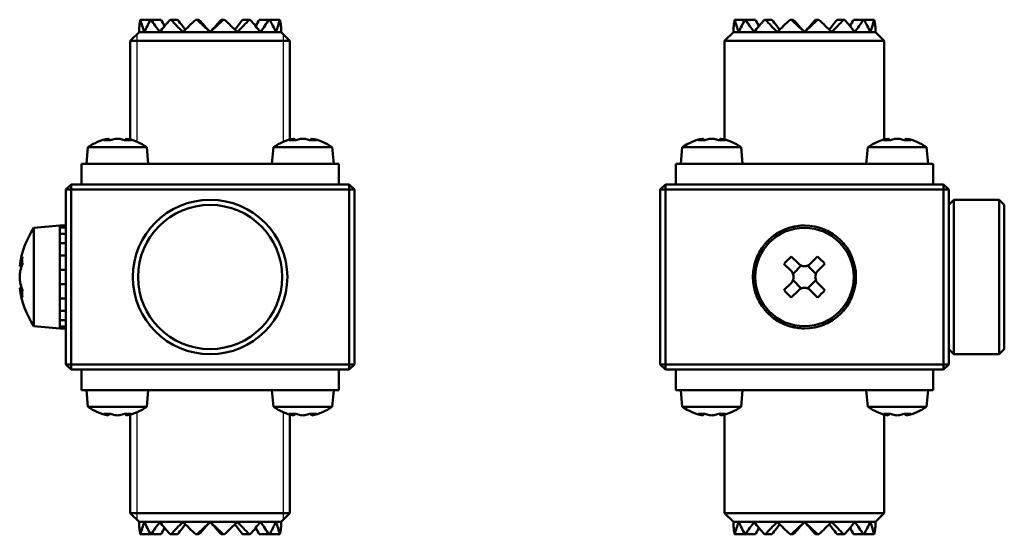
# Model space of a CAD drawing. Header units: millimetres. Extents: x 22 to 183, y 118 to 250.
# Tile 2 of 3: x 87 to 183, y 118 to 168. Entities that reach past the tile are written whole.
import ezdxf

# ---------------------------------------------------------------- set-up
doc = ezdxf.new("R2010")
doc.units = ezdxf.units.MM
doc.layers.add('Viditelné hrany(CSN)', color=7, linetype='Continuous', lineweight=50)
doc.layers.add('Závity(CSN)', color=7, linetype='Continuous', lineweight=25)

msp = doc.modelspace()

# ---------------------------------------------------------------- linework, layer by layer
at = {"layer": 'Viditelné hrany(CSN)'}
for p, q in [((98.884, 167.986), (98.864, 167.986)), ((98.884, 167.986), (99.876, 167.986)), ((99.933, 167.986), (99.876, 167.986)), ((99.933, 167.986), (100.884, 167.986)), ((101.85, 167.986), (101.766, 167.986)), ((101.85, 167.986), (102.482, 167.986)), ((104.345, 167.986), (104.246, 167.986)), ((104.345, 167.986), (104.561, 167.986)), ((106.722, 167.986), (106.938, 167.986)), ((107.037, 167.986), (106.938, 167.986)), ((108.801, 167.986), (109.433, 167.986)), ((109.517, 167.986), (109.433, 167.986)), ((110.399, 167.986), (111.35, 167.986)), ((111.407, 167.986), (111.35, 167.986)), ((111.407, 167.986), (112.399, 167.986)), ((112.419, 167.986), (112.399, 167.986)), ((156.581, 167.986), (156.562, 167.986)), ((156.581, 167.986), (157.574, 167.986)), ((157.63, 167.986), (157.574, 167.986)), ((157.63, 167.986), (158.581, 167.986)), ((159.548, 167.986), (159.463, 167.986)), ((159.548, 167.986), (160.179, 167.986)), ((162.042, 167.986), (161.943, 167.986)), ((162.042, 167.986), (162.258, 167.986)), ((164.419, 167.986), (164.635, 167.986)), ((164.735, 167.986), (164.635, 167.986)), ((166.498, 167.986), (167.13, 167.986)), ((167.214, 167.986), (167.13, 167.986)), ((168.096, 167.986), (169.048, 167.986)), ((169.104, 167.986), (169.048, 167.986)), ((169.104, 167.986), (170.096, 167.986)), ((170.116, 167.986), (170.096, 167.986)), ((98.742, 166.786), (97.892, 165.936)), ((99.267, 166.786), (98.742, 166.786)), ((100.763, 166.786), (99.267, 166.786)), ((103.001, 166.786), (100.763, 166.786)), ((105.642, 166.786), (103.001, 166.786)), ((108.282, 166.786), (105.642, 166.786)), ((110.521, 166.786), (108.282, 166.786)), ((112.016, 166.786), (110.521, 166.786)), ((112.542, 166.786), (112.016, 166.786)), ((112.542, 166.786), (113.392, 165.936)), ((156.439, 166.786), (155.589, 165.936)), ((156.964, 166.786), (156.439, 166.786)), ((158.46, 166.786), (156.964, 166.786)), ((160.698, 166.786), (158.46, 166.786)), ((163.339, 166.786), (160.698, 166.786)), ((165.979, 166.786), (163.339, 166.786)), ((168.218, 166.786), (165.979, 166.786)), ((169.714, 166.786), (168.218, 166.786)), ((170.239, 166.786), (169.714, 166.786)), ((170.239, 166.786), (171.089, 165.936)), ((113.392, 165.936), (97.892, 165.936)), ((97.892, 156.344), (97.892, 165.936)), ((113.392, 156.344), (113.392, 165.936)), ((171.089, 165.936), (155.589, 165.936)), ((155.589, 156.344), (155.589, 165.936)), ((171.089, 156.344), (171.089, 165.936)), ((95.759, 156.421), (95.759, 156.426)), ((95.933, 156.278), (95.759, 156.426)), ((97.35, 156.278), (97.524, 156.426)), ((97.524, 156.426), (97.524, 156.421)), ((113.759, 156.421), (113.759, 156.426)), ((113.933, 156.278), (113.759, 156.426)), ((115.35, 156.278), (115.524, 156.426)), ((115.524, 156.426), (115.524, 156.421)), ((153.456, 156.421), (153.456, 156.426)), ((153.63, 156.278), (153.456, 156.426)), ((155.048, 156.278), (155.221, 156.426)), ((155.221, 156.426), (155.221, 156.421)), ((171.456, 156.421), (171.456, 156.426)), ((171.63, 156.278), (171.456, 156.426)), ((173.048, 156.278), (173.221, 156.426)), ((173.221, 156.426), (173.221, 156.421)), ((93.782, 155.586), (93.642, 153.986)), ((93.782, 155.586), (99.502, 155.586)), ((99.502, 155.586), (99.642, 153.986)), ((111.782, 155.586), (111.642, 153.986)), ((111.782, 155.586), (117.502, 155.586)), ((117.502, 155.586), (117.642, 153.986)), ((151.479, 155.586), (151.339, 153.986)), ((151.479, 155.586), (157.199, 155.586)), ((157.199, 155.586), (157.339, 153.986)), ((169.479, 155.586), (169.339, 153.986)), ((169.479, 155.586), (175.199, 155.586)), ((175.199, 155.586), (175.339, 153.986)), ((93.142, 153.986), (96.142, 153.986)), ((93.142, 153.986), (93.142, 151.986)), ((96.142, 153.986), (115.142, 153.986)), ((115.142, 153.986), (118.142, 153.986)), ((118.142, 151.986), (118.142, 153.986)), ((150.839, 153.986), (153.839, 153.986)), ((150.839, 153.986), (150.839, 151.986)), ((153.839, 153.986), (172.839, 153.986)), ((172.839, 153.986), (175.839, 153.986)), ((175.839, 151.986), (175.839, 153.986)), ((91.642, 151.486), (92.142, 151.986)), ((92.142, 151.986), (92.142, 151.486)), ((119.142, 151.986), (92.142, 151.986)), ((119.142, 151.486), (119.142, 151.986)), ((119.142, 151.986), (119.642, 151.486)), ((149.339, 151.486), (149.839, 151.986)), ((149.839, 151.986), (149.839, 151.486)), ((176.839, 151.986), (149.839, 151.986)), ((176.839, 151.486), (176.839, 151.986)), ((176.839, 151.986), (177.339, 151.486)), ((92.142, 151.486), (91.642, 151.486)), ((91.642, 151.486), (91.642, 134.486)), ((92.142, 134.486), (92.142, 151.486)), ((92.142, 151.486), (119.142, 151.486)), ((119.642, 151.486), (119.142, 151.486)), ((119.142, 151.486), (119.142, 134.486)), ((119.642, 134.486), (119.642, 151.486)), ((149.839, 151.486), (149.339, 151.486)), ((149.339, 151.486), (149.339, 134.486)), ((149.839, 134.486), (149.839, 151.486)), ((149.839, 151.486), (176.839, 151.486)), ((177.339, 151.486), (176.839, 151.486)), ((176.839, 151.486), (176.839, 134.486)), ((177.339, 134.486), (177.339, 151.486)), ((177.339, 149.986), (177.839, 150.486)), ((177.839, 150.486), (177.839, 135.486)), ((182.239, 150.486), (177.839, 150.486)), ((182.239, 135.486), (182.239, 150.486)), ((182.739, 149.986), (182.239, 150.486)), ((182.739, 149.986), (182.739, 135.986)), ((88.542, 147.767), (91.042, 147.986)), ((88.542, 138.205), (88.542, 147.767)), ((91.042, 147.986), (91.642, 147.986)), ((91.042, 137.986), (91.042, 147.986)), ((91.642, 147.783), (91.042, 147.783)), ((91.042, 147.192), (91.042, 147.783)), ((91.042, 147.192), (91.642, 147.192)), ((91.642, 146.26), (91.042, 146.26)), ((91.042, 145.063), (91.042, 146.26)), ((91.042, 145.063), (91.642, 145.063)), ((162.75, 144.282), (162.06, 144.972)), ((164.618, 144.972), (163.928, 144.282)), ((87.156, 144.038), (87.339, 144.038)), ((91.642, 143.697), (91.042, 143.697)), ((91.042, 142.274), (91.042, 143.697)), ((161.352, 144.265), (162.042, 143.575)), ((163.034, 144.096), (162.229, 143.29)), ((164.449, 143.29), (163.643, 144.096)), ((164.635, 143.575), (165.325, 144.265)), ((162.229, 142.681), (163.034, 141.876)), ((163.643, 141.876), (164.449, 142.681)), ((87.156, 141.934), (87.339, 141.934)), ((91.042, 142.274), (91.642, 142.274)), ((162.042, 142.397), (161.352, 141.706)), ((162.06, 140.999), (162.75, 141.689)), ((163.928, 141.689), (164.618, 140.999)), ((165.325, 141.706), (164.635, 142.397)), ((91.642, 140.909), (91.042, 140.909)), ((91.042, 139.712), (91.042, 140.909)), ((91.042, 139.712), (91.642, 139.712)), ((91.642, 138.78), (91.042, 138.78)), ((91.042, 138.188), (91.042, 138.78)), ((88.542, 138.205), (91.042, 137.986)), ((91.042, 138.188), (91.642, 138.188)), ((91.642, 137.986), (91.042, 137.986)), ((177.339, 135.986), (177.839, 135.486)), ((182.739, 135.986), (182.239, 135.486)), ((182.239, 135.486), (177.839, 135.486)), ((91.642, 134.486), (92.142, 134.486)), ((92.142, 133.986), (91.642, 134.486)), ((92.142, 134.486), (92.142, 133.986)), ((119.142, 134.486), (92.142, 134.486)), ((92.142, 133.986), (119.142, 133.986)), ((93.142, 133.986), (93.142, 131.986)), ((118.142, 131.986), (118.142, 133.986)), ((119.642, 134.486), (119.142, 133.986)), ((119.142, 134.486), (119.642, 134.486)), ((119.142, 133.986), (119.142, 134.486)), ((149.339, 134.486), (149.839, 134.486)), ((149.839, 133.986), (149.339, 134.486)), ((149.839, 134.486), (149.839, 133.986)), ((176.839, 134.486), (149.839, 134.486)), ((149.839, 133.986), (176.839, 133.986)), ((150.839, 133.986), (150.839, 131.986)), ((175.839, 131.986), (175.839, 133.986)), ((177.339, 134.486), (176.839, 133.986)), ((176.839, 134.486), (177.339, 134.486)), ((176.839, 133.986), (176.839, 134.486)), ((96.142, 131.986), (93.142, 131.986)), ((93.782, 130.386), (93.642, 131.986)), ((115.142, 131.986), (96.142, 131.986)), ((99.502, 130.386), (99.642, 131.986)), ((111.782, 130.386), (111.642, 131.986)), ((118.142, 131.986), (115.142, 131.986)), ((117.502, 130.386), (117.642, 131.986)), ((153.839, 131.986), (150.839, 131.986)), ((151.479, 130.386), (151.339, 131.986)), ((172.839, 131.986), (153.839, 131.986)), ((157.199, 130.386), (157.339, 131.986)), ((169.479, 130.386), (169.339, 131.986)), ((175.839, 131.986), (172.839, 131.986)), ((175.199, 130.386), (175.339, 131.986)), ((99.502, 130.386), (93.782, 130.386)), ((117.502, 130.386), (111.782, 130.386)), ((157.199, 130.386), (151.479, 130.386)), ((175.199, 130.386), (169.479, 130.386)), ((95.933, 129.694), (95.759, 129.546)), ((95.759, 129.546), (95.759, 129.551)), ((97.35, 129.694), (97.524, 129.546)), ((97.524, 129.551), (97.524, 129.546)), ((97.892, 129.628), (97.892, 120.036)), ((113.392, 129.628), (113.392, 120.036)), ((113.933, 129.694), (113.759, 129.546)), ((113.759, 129.546), (113.759, 129.551)), ((115.35, 129.694), (115.524, 129.546)), ((115.524, 129.551), (115.524, 129.546)), ((153.63, 129.694), (153.456, 129.546)), ((153.456, 129.546), (153.456, 129.551)), ((155.048, 129.694), (155.221, 129.546)), ((155.221, 129.551), (155.221, 129.546)), ((155.589, 129.628), (155.589, 120.036)), ((171.089, 129.628), (171.089, 120.036)), ((171.63, 129.694), (171.456, 129.546)), ((171.456, 129.546), (171.456, 129.551)), ((173.048, 129.694), (173.221, 129.546)), ((173.221, 129.551), (173.221, 129.546)), ((97.892, 120.036), (113.392, 120.036)), ((98.742, 119.186), (97.892, 120.036)), ((112.542, 119.186), (113.392, 120.036)), ((155.589, 120.036), (171.089, 120.036)), ((156.439, 119.186), (155.589, 120.036)), ((170.239, 119.186), (171.089, 120.036)), ((98.742, 119.186), (99.267, 119.186)), ((99.267, 119.186), (100.763, 119.186)), ((100.763, 119.186), (103.001, 119.186)), ((103.001, 119.186), (105.642, 119.186)), ((105.642, 119.186), (108.282, 119.186)), ((108.282, 119.186), (110.521, 119.186)), ((110.521, 119.186), (112.016, 119.186)), ((112.016, 119.186), (112.542, 119.186)), ((156.439, 119.186), (156.964, 119.186)), ((156.964, 119.186), (158.46, 119.186)), ((158.46, 119.186), (160.698, 119.186)), ((160.698, 119.186), (163.339, 119.186)), ((163.339, 119.186), (165.979, 119.186)), ((165.979, 119.186), (168.218, 119.186)), ((168.218, 119.186), (169.714, 119.186)), ((169.714, 119.186), (170.239, 119.186)), ((98.864, 117.986), (98.884, 117.986)), ((99.876, 117.986), (98.884, 117.986)), ((99.876, 117.986), (99.933, 117.986)), ((100.884, 117.986), (99.933, 117.986)), ((101.766, 117.986), (101.85, 117.986)), ((102.482, 117.986), (101.85, 117.986)), ((104.246, 117.986), (104.345, 117.986)), ((104.561, 117.986), (104.345, 117.986)), ((106.938, 117.986), (106.722, 117.986)), ((106.938, 117.986), (107.037, 117.986)), ((109.433, 117.986), (108.801, 117.986)), ((109.433, 117.986), (109.517, 117.986)), ((111.35, 117.986), (110.399, 117.986)), ((111.35, 117.986), (111.407, 117.986)), ((112.399, 117.986), (111.407, 117.986)), ((112.399, 117.986), (112.419, 117.986)), ((156.562, 117.986), (156.581, 117.986)), ((157.574, 117.986), (156.581, 117.986)), ((157.574, 117.986), (157.63, 117.986)), ((158.581, 117.986), (157.63, 117.986)), ((159.463, 117.986), (159.548, 117.986)), ((160.179, 117.986), (159.548, 117.986)), ((161.943, 117.986), (162.042, 117.986)), ((162.258, 117.986), (162.042, 117.986)), ((164.635, 117.986), (164.419, 117.986)), ((164.635, 117.986), (164.735, 117.986)), ((167.13, 117.986), (166.498, 117.986)), ((167.13, 117.986), (167.214, 117.986)), ((169.048, 117.986), (168.096, 117.986)), ((169.048, 117.986), (169.104, 117.986)), ((170.096, 117.986), (169.104, 117.986)), ((170.096, 117.986), (170.116, 117.986))]:
    msp.add_line(p, q, dxfattribs=at)
for centre, radius in [((105.642, 142.986), 7.5), ((105.642, 142.986), 7), ((163.339, 142.986), 5), ((163.339, 142.986), 4.781)]:
    msp.add_circle(centre, radius, dxfattribs=at)
for centre, radius, start, end in [((96.642, 151.6), 4.905, 100.36258, 125.6635), ((96.642, 151.6), 4.825, 87.31841, 92.68159), ((96.642, 151.6), 4.905, 54.3365, 79.63742), ((114.642, 151.6), 4.905, 100.36258, 125.6635), ((114.642, 151.6), 4.825, 87.31841, 92.68159), ((114.642, 151.6), 4.905, 54.3365, 79.63742), ((154.339, 151.6), 4.905, 100.36258, 125.6635), ((154.339, 151.6), 4.825, 87.31841, 92.68159), ((154.339, 151.6), 4.905, 54.3365, 79.63742), ((172.339, 151.6), 4.905, 100.36258, 125.6635), ((172.339, 151.6), 4.825, 87.31841, 92.68159), ((172.339, 151.6), 4.905, 54.3365, 79.63742), ((95.7, 142.986), 8.608, 146.25845, 172.97829), ((163.339, 142.986), 5, 90, 106.36364), ((163.339, 142.986), 5, 57.27273, 73.63636), ((163.339, 142.986), 5, 122.72727, 139.09091), ((163.339, 142.986), 5, 24.54545, 40.90909), ((163.339, 142.986), 5, 155.45455, 171.81818), ((163.339, 142.986), 5, 351.81818, 8.18182), ((95.7, 142.986), 8.608, 187.02171, 213.74155), ((163.339, 142.986), 5, 188.18182, 204.54545), ((163.339, 142.986), 5, 319.09091, 335.45455), ((163.339, 142.986), 5, 220.90909, 237.27273), ((163.339, 142.986), 5, 286.36364, 302.72727), ((163.339, 142.986), 5, 253.63636, 270), ((96.642, 134.371), 4.905, 234.3365, 259.63742), ((96.642, 134.371), 4.905, 280.36258, 305.6635), ((114.642, 134.371), 4.905, 234.3365, 259.63742), ((114.642, 134.371), 4.905, 280.36258, 305.6635), ((154.339, 134.371), 4.905, 234.3365, 259.63742), ((154.339, 134.371), 4.905, 280.36258, 305.6635), ((172.339, 134.371), 4.905, 234.3365, 259.63742), ((172.339, 134.371), 4.905, 280.36258, 305.6635), ((96.642, 134.371), 4.825, 267.31841, 272.68159), ((114.642, 134.371), 4.825, 267.31841, 272.68159), ((154.339, 134.371), 4.825, 267.31841, 272.68159), ((172.339, 134.371), 4.825, 267.31841, 272.68159)]:
    msp.add_arc(centre, radius, start, end, dxfattribs=at)
for centre, major_axis, ratio, start_param, end_param in [((96.313, 151.6), (0, 4.883), 0.707107, 0.161152, 0.29423), ((97.321, 152.154), (-3.021, 3.703), 0.612486, 5.722442, 5.917077), ((96.97, 151.6), (0, 4.883), 0.707107, 0.161152, 0.29423), ((96.313, 151.6), (0, 4.883), 0.707107, 5.988955, 6.122034), ((95.962, 152.154), (3.021, 3.703), 0.612486, 0.366108, 0.560743), ((96.97, 151.6), (0, 4.883), 0.707107, 5.988955, 6.122034), ((114.313, 151.6), (0, 4.883), 0.707107, 0.161152, 0.29423), ((115.321, 152.154), (-3.021, 3.703), 0.612486, 5.722442, 5.917077), ((114.97, 151.6), (0, 4.883), 0.707107, 0.161152, 0.29423), ((114.313, 151.6), (0, 4.883), 0.707107, 5.988955, 6.122034), ((113.962, 152.154), (3.021, 3.703), 0.612486, 0.366108, 0.560743), ((114.97, 151.6), (0, 4.883), 0.707107, 5.988955, 6.122034), ((154.011, 151.6), (0, 4.883), 0.707107, 0.161152, 0.29423), ((155.018, 152.154), (-3.021, 3.703), 0.612486, 5.722442, 5.917077), ((154.667, 151.6), (0, 4.883), 0.707107, 0.161152, 0.29423), ((154.011, 151.6), (0, 4.883), 0.707107, 5.988955, 6.122034), ((153.66, 152.154), (3.021, 3.703), 0.612486, 0.366108, 0.560743), ((154.667, 151.6), (0, 4.883), 0.707107, 5.988955, 6.122034), ((172.011, 151.6), (0, 4.883), 0.707107, 0.161152, 0.29423), ((173.018, 152.154), (-3.021, 3.703), 0.612486, 5.722442, 5.917077), ((172.667, 151.6), (0, 4.883), 0.707107, 0.161152, 0.29423), ((172.011, 151.6), (0, 4.883), 0.707107, 5.988955, 6.122034), ((171.66, 152.154), (3.021, 3.703), 0.612486, 0.366108, 0.560743), ((172.667, 151.6), (0, 4.883), 0.707107, 5.988955, 6.122034), ((95.7, 143.339), (-8.593, 0), 0.707107, 6.011118, 6.127399), ((94.632, 141.677), (6.461, -5.272), 0.612486, 3.545021, 3.665015), ((164.647, 141.677), (5.896, 5.896), 0.499722, 1.510799, 1.630794), ((162.03, 141.677), (5.896, -5.896), 0.499722, 1.510799, 1.630794), ((95.7, 142.632), (-8.593, 0), 0.707107, 6.011118, 6.127399), ((95.7, 143.339), (-8.593, 0), 0.707107, 0.155786, 0.272067), ((95.7, 142.632), (-8.593, 0), 0.707107, 0.155786, 0.272067), ((94.632, 144.294), (-6.461, -5.272), 0.612486, 5.759762, 5.879757), ((164.647, 144.294), (-5.896, 5.896), 0.499722, 1.510799, 1.630794), ((162.03, 144.294), (-5.896, -5.896), 0.499722, 1.510799, 1.630794), ((96.313, 134.371), (0, -4.883), 0.707107, 5.988955, 6.122034), ((97.321, 133.817), (-3.021, -3.703), 0.612486, 0.366108, 0.560743), ((96.97, 134.371), (0, -4.883), 0.707107, 5.988955, 6.122034), ((96.313, 134.371), (0, -4.883), 0.707107, 0.161152, 0.29423), ((95.962, 133.817), (3.021, -3.703), 0.612486, 5.722442, 5.917077), ((96.97, 134.371), (0, -4.883), 0.707107, 0.161152, 0.29423), ((114.313, 134.371), (0, -4.883), 0.707107, 5.988955, 6.122034), ((115.321, 133.817), (-3.021, -3.703), 0.612486, 0.366108, 0.560743), ((114.97, 134.371), (0, -4.883), 0.707107, 5.988955, 6.122034), ((114.313, 134.371), (0, -4.883), 0.707107, 0.161152, 0.29423), ((113.962, 133.817), (3.021, -3.703), 0.612486, 5.722442, 5.917077), ((114.97, 134.371), (0, -4.883), 0.707107, 0.161152, 0.29423), ((154.011, 134.371), (0, -4.883), 0.707107, 5.988955, 6.122034), ((155.018, 133.817), (-3.021, -3.703), 0.612486, 0.366108, 0.560743), ((154.667, 134.371), (0, -4.883), 0.707107, 5.988955, 6.122034), ((154.011, 134.371), (0, -4.883), 0.707107, 0.161152, 0.29423), ((153.66, 133.817), (3.021, -3.703), 0.612486, 5.722442, 5.917077), ((154.667, 134.371), (0, -4.883), 0.707107, 0.161152, 0.29423), ((172.011, 134.371), (0, -4.883), 0.707107, 5.988955, 6.122034), ((173.018, 133.817), (-3.021, -3.703), 0.612486, 0.366108, 0.560743), ((172.667, 134.371), (0, -4.883), 0.707107, 5.988955, 6.122034), ((172.011, 134.371), (0, -4.883), 0.707107, 0.161152, 0.29423), ((171.66, 133.817), (3.021, -3.703), 0.612486, 5.722442, 5.917077), ((172.667, 134.371), (0, -4.883), 0.707107, 0.161152, 0.29423)]:
    msp.add_ellipse(centre, major_axis=major_axis, ratio=ratio, start_param=start_param, end_param=end_param, dxfattribs=at)
for points, knots in [([(98.864, 167.986), (98.824, 167.784), (98.794, 167.585), (98.752, 167.185), (98.742, 166.986), (98.742, 166.786)], [0, 0, 0, 0, 0.0881755, 0.0881755, 0.1773866, 0.1773866, 0.1773866, 0.1773866]), ([(99.267, 166.786), (99.183, 166.986), (99.108, 167.185), (98.981, 167.585), (98.928, 167.784), (98.884, 167.986)], [0, 0, 0, 0, 0.0891232, 0.0891232, 0.1773882, 0.1773882, 0.1773882, 0.1773882]), ([(99.876, 167.986), (99.759, 167.784), (99.649, 167.585), (99.445, 167.185), (99.351, 166.986), (99.267, 166.786)], [0, 0, 0, 0, 0.0881755, 0.0881755, 0.1773866, 0.1773866, 0.1773866, 0.1773866]), ([(100.763, 166.786), (100.607, 166.986), (100.46, 167.185), (100.182, 167.585), (100.053, 167.784), (99.933, 167.986)], [0, 0, 0, 0, 0.0891232, 0.0891232, 0.1773882, 0.1773882, 0.1773882, 0.1773882]), ([(101.766, 167.986), (101.589, 167.784), (101.417, 167.585), (101.081, 167.185), (100.918, 166.986), (100.763, 166.786)], [0, 0, 0, 0, 0.0881755, 0.0881755, 0.1773866, 0.1773866, 0.1773866, 0.1773866]), ([(100.884, 167.986), (100.984, 167.784), (101.092, 167.585), (101.213, 167.376), (101.218, 167.366), (101.224, 167.356)], [0, 0, 0, 0, 0.08065498, 0.08065498, 0.08473239, 0.08473239, 0.08473239, 0.08473239]), ([(103.001, 166.786), (102.798, 166.986), (102.599, 167.185), (102.215, 167.585), (102.029, 167.784), (101.85, 167.986)], [0, 0, 0, 0, 0.0891232, 0.0891232, 0.1773882, 0.1773882, 0.1773882, 0.1773882]), ([(102.482, 167.986), (102.631, 167.784), (102.785, 167.585), (103.043, 167.264), (103.142, 167.143), (103.243, 167.022)], [0, 0, 0, 0, 0.080655, 0.080655, 0.1300127, 0.1300127, 0.1300127, 0.1300127]), ([(104.246, 167.986), (104.036, 167.784), (103.828, 167.585), (103.411, 167.185), (103.204, 166.986), (103.001, 166.786)], [0, 0, 0, 0, 0.0881755, 0.0881755, 0.1773866, 0.1773866, 0.1773866, 0.1773866]), ([(105.642, 166.786), (105.422, 166.986), (105.203, 167.185), (104.769, 167.585), (104.555, 167.784), (104.345, 167.986)], [0, 0, 0, 0, 0.0891232, 0.0891232, 0.1773882, 0.1773882, 0.1773882, 0.1773882]), ([(104.561, 167.986), (104.736, 167.784), (104.914, 167.585), (105.275, 167.185), (105.458, 166.986), (105.642, 166.786)], [0, 0, 0, 0, 0.080655, 0.080655, 0.1620777, 0.1620777, 0.1620777, 0.1620777]), ([(106.938, 167.986), (106.728, 167.784), (106.515, 167.585), (106.081, 167.185), (105.862, 166.986), (105.642, 166.786)], [0, 0, 0, 0, 0.0881755, 0.0881755, 0.1773866, 0.1773866, 0.1773866, 0.1773866]), ([(105.642, 166.786), (105.825, 166.986), (106.008, 167.185), (106.369, 167.585), (106.547, 167.784), (106.722, 167.986)], [0, 0, 0, 0, 0.0813644, 0.0813644, 0.1620737, 0.1620737, 0.1620737, 0.1620737]), ([(108.282, 166.786), (108.079, 166.986), (107.872, 167.185), (107.456, 167.585), (107.247, 167.784), (107.037, 167.986)], [0, 0, 0, 0, 0.0891232, 0.0891232, 0.1773882, 0.1773882, 0.1773882, 0.1773882]), ([(108.04, 167.022), (108.141, 167.143), (108.24, 167.264), (108.498, 167.585), (108.652, 167.784), (108.801, 167.986)], [0.0320642, 0.0320642, 0.0320642, 0.0320642, 0.0813644, 0.0813644, 0.1620737, 0.1620737, 0.1620737, 0.1620737]), ([(109.433, 167.986), (109.254, 167.784), (109.069, 167.585), (108.684, 167.185), (108.485, 166.986), (108.282, 166.786)], [0, 0, 0, 0, 0.0881755, 0.0881755, 0.1773866, 0.1773866, 0.1773866, 0.1773866]), ([(110.521, 166.786), (110.365, 166.986), (110.203, 167.185), (109.867, 167.585), (109.694, 167.784), (109.517, 167.986)], [0, 0, 0, 0, 0.0891232, 0.0891232, 0.1773882, 0.1773882, 0.1773882, 0.1773882]), ([(110.059, 167.356), (110.065, 167.366), (110.07, 167.376), (110.191, 167.585), (110.299, 167.784), (110.399, 167.986)], [0.07734328, 0.07734328, 0.07734328, 0.07734328, 0.08136443, 0.08136443, 0.16207374, 0.16207374, 0.16207374, 0.16207374]), ([(111.35, 167.986), (111.23, 167.784), (111.101, 167.585), (110.824, 167.185), (110.676, 166.986), (110.521, 166.786)], [0, 0, 0, 0, 0.0881755, 0.0881755, 0.1773866, 0.1773866, 0.1773866, 0.1773866]), ([(112.016, 166.786), (111.932, 166.986), (111.839, 167.185), (111.634, 167.585), (111.524, 167.784), (111.407, 167.986)], [0, 0, 0, 0, 0.0891232, 0.0891232, 0.1773882, 0.1773882, 0.1773882, 0.1773882]), ([(112.399, 167.986), (112.356, 167.784), (112.302, 167.585), (112.175, 167.185), (112.101, 166.986), (112.016, 166.786)], [0, 0, 0, 0, 0.0881755, 0.0881755, 0.1773866, 0.1773866, 0.1773866, 0.1773866]), ([(112.542, 166.786), (112.542, 166.986), (112.531, 167.185), (112.49, 167.585), (112.459, 167.784), (112.419, 167.986)], [0, 0, 0, 0, 0.0891232, 0.0891232, 0.1773882, 0.1773882, 0.1773882, 0.1773882]), ([(156.562, 167.986), (156.522, 167.784), (156.491, 167.585), (156.449, 167.185), (156.439, 166.986), (156.439, 166.786)], [0, 0, 0, 0, 0.0881755, 0.0881755, 0.1773866, 0.1773866, 0.1773866, 0.1773866]), ([(156.964, 166.786), (156.88, 166.986), (156.806, 167.185), (156.678, 167.585), (156.625, 167.784), (156.581, 167.986)], [0, 0, 0, 0, 0.0891232, 0.0891232, 0.1773882, 0.1773882, 0.1773882, 0.1773882]), ([(157.574, 167.986), (157.456, 167.784), (157.346, 167.585), (157.142, 167.185), (157.048, 166.986), (156.964, 166.786)], [0, 0, 0, 0, 0.0881755, 0.0881755, 0.1773866, 0.1773866, 0.1773866, 0.1773866]), ([(158.46, 166.786), (158.304, 166.986), (158.157, 167.185), (157.879, 167.585), (157.75, 167.784), (157.63, 167.986)], [0, 0, 0, 0, 0.0891232, 0.0891232, 0.1773882, 0.1773882, 0.1773882, 0.1773882]), ([(159.463, 167.986), (159.286, 167.784), (159.114, 167.585), (158.778, 167.185), (158.615, 166.986), (158.46, 166.786)], [0, 0, 0, 0, 0.0881755, 0.0881755, 0.1773866, 0.1773866, 0.1773866, 0.1773866]), ([(158.581, 167.986), (158.681, 167.784), (158.789, 167.585), (158.91, 167.376), (158.916, 167.366), (158.922, 167.356)], [0, 0, 0, 0, 0.08065498, 0.08065498, 0.08473239, 0.08473239, 0.08473239, 0.08473239]), ([(160.698, 166.786), (160.495, 166.986), (160.297, 167.185), (159.912, 167.585), (159.726, 167.784), (159.548, 167.986)], [0, 0, 0, 0, 0.0891232, 0.0891232, 0.1773882, 0.1773882, 0.1773882, 0.1773882]), ([(160.179, 167.986), (160.328, 167.784), (160.483, 167.585), (160.74, 167.264), (160.839, 167.143), (160.94, 167.022)], [0, 0, 0, 0, 0.080655, 0.080655, 0.1300127, 0.1300127, 0.1300127, 0.1300127]), ([(161.943, 167.986), (161.734, 167.784), (161.525, 167.585), (161.108, 167.185), (160.902, 166.986), (160.698, 166.786)], [0, 0, 0, 0, 0.0881755, 0.0881755, 0.1773866, 0.1773866, 0.1773866, 0.1773866]), ([(163.339, 166.786), (163.119, 166.986), (162.9, 167.185), (162.466, 167.585), (162.253, 167.784), (162.042, 167.986)], [0, 0, 0, 0, 0.0891232, 0.0891232, 0.1773882, 0.1773882, 0.1773882, 0.1773882]), ([(162.258, 167.986), (162.433, 167.784), (162.611, 167.585), (162.973, 167.185), (163.155, 166.986), (163.339, 166.786)], [0, 0, 0, 0, 0.080655, 0.080655, 0.1620777, 0.1620777, 0.1620777, 0.1620777]), ([(164.635, 167.986), (164.425, 167.784), (164.212, 167.585), (163.778, 167.185), (163.559, 166.986), (163.339, 166.786)], [0, 0, 0, 0, 0.0881755, 0.0881755, 0.1773866, 0.1773866, 0.1773866, 0.1773866]), ([(163.339, 166.786), (163.522, 166.986), (163.705, 167.185), (164.066, 167.585), (164.244, 167.784), (164.419, 167.986)], [0, 0, 0, 0, 0.0813644, 0.0813644, 0.1620737, 0.1620737, 0.1620737, 0.1620737]), ([(165.979, 166.786), (165.776, 166.986), (165.57, 167.185), (165.153, 167.585), (164.944, 167.784), (164.735, 167.986)], [0, 0, 0, 0, 0.0891232, 0.0891232, 0.1773882, 0.1773882, 0.1773882, 0.1773882]), ([(165.738, 167.022), (165.838, 167.143), (165.938, 167.264), (166.195, 167.585), (166.349, 167.784), (166.498, 167.986)], [0.0320642, 0.0320642, 0.0320642, 0.0320642, 0.0813644, 0.0813644, 0.1620737, 0.1620737, 0.1620737, 0.1620737]), ([(167.13, 167.986), (166.951, 167.784), (166.766, 167.585), (166.381, 167.185), (166.183, 166.986), (165.979, 166.786)], [0, 0, 0, 0, 0.0881755, 0.0881755, 0.1773866, 0.1773866, 0.1773866, 0.1773866]), ([(168.218, 166.786), (168.062, 166.986), (167.9, 167.185), (167.564, 167.585), (167.391, 167.784), (167.214, 167.986)], [0, 0, 0, 0, 0.0891232, 0.0891232, 0.1773882, 0.1773882, 0.1773882, 0.1773882]), ([(167.756, 167.356), (167.762, 167.366), (167.768, 167.376), (167.889, 167.585), (167.996, 167.784), (168.096, 167.986)], [0.07734328, 0.07734328, 0.07734328, 0.07734328, 0.08136443, 0.08136443, 0.16207374, 0.16207374, 0.16207374, 0.16207374]), ([(169.048, 167.986), (168.928, 167.784), (168.799, 167.585), (168.521, 167.185), (168.373, 166.986), (168.218, 166.786)], [0, 0, 0, 0, 0.0881755, 0.0881755, 0.1773866, 0.1773866, 0.1773866, 0.1773866]), ([(169.714, 166.786), (169.629, 166.986), (169.536, 167.185), (169.332, 167.585), (169.222, 167.784), (169.104, 167.986)], [0, 0, 0, 0, 0.0891232, 0.0891232, 0.1773882, 0.1773882, 0.1773882, 0.1773882]), ([(170.096, 167.986), (170.053, 167.784), (170, 167.585), (169.872, 167.185), (169.798, 166.986), (169.714, 166.786)], [0, 0, 0, 0, 0.0881755, 0.0881755, 0.1773866, 0.1773866, 0.1773866, 0.1773866]), ([(170.239, 166.786), (170.239, 166.986), (170.228, 167.185), (170.187, 167.585), (170.156, 167.784), (170.116, 167.986)], [0, 0, 0, 0, 0.0891232, 0.0891232, 0.1773882, 0.1773882, 0.1773882, 0.1773882]), ([(87.21, 144.282), (87.21, 144.281), (87.21, 144.28), (87.193, 144.207), (87.179, 144.143), (87.161, 144.059), (87.156, 144.038), (87.156, 144.038)], [0.44548505, 0.44548505, 0.44548505, 0.44548505, 0.44588704, 0.44588704, 0.4772362, 0.4772362, 0.50858536, 0.50858536, 0.50858536, 0.50858536]), ([(87.21, 142.397), (87.21, 142.398), (87.21, 142.398), (87.193, 142.473), (87.179, 142.566), (87.161, 142.77), (87.156, 142.881), (87.156, 142.986), (87.156, 143.09), (87.161, 143.202), (87.179, 143.406), (87.193, 143.499), (87.21, 143.573), (87.21, 143.574), (87.21, 143.575)], [0.4454851, 0.4454851, 0.4454851, 0.4454851, 0.445887, 0.445887, 0.4772362, 0.4772362, 0.5085854, 0.5085854, 0.5085854, 0.5399345, 0.5399345, 0.5712837, 0.5712837, 0.5716857, 0.5716857, 0.5716857, 0.5716857]), ([(162.042, 143.575), (162.043, 143.574), (162.044, 143.573), (162.118, 143.499), (162.181, 143.406), (162.266, 143.202), (162.287, 143.09), (162.287, 142.986), (162.287, 142.881), (162.266, 142.77), (162.181, 142.566), (162.118, 142.473), (162.044, 142.398), (162.043, 142.398), (162.042, 142.397)], [0.4454851, 0.4454851, 0.4454851, 0.4454851, 0.445887, 0.445887, 0.4772362, 0.4772362, 0.5085854, 0.5085854, 0.5085854, 0.5399345, 0.5399345, 0.5712837, 0.5712837, 0.5716857, 0.5716857, 0.5716857, 0.5716857]), ([(163.928, 144.282), (163.927, 144.281), (163.926, 144.28), (163.852, 144.207), (163.759, 144.143), (163.555, 144.059), (163.443, 144.038), (163.339, 144.038), (163.234, 144.038), (163.123, 144.059), (162.919, 144.143), (162.826, 144.207), (162.751, 144.28), (162.751, 144.281), (162.75, 144.282)], [0.4454851, 0.4454851, 0.4454851, 0.4454851, 0.445887, 0.445887, 0.4772362, 0.4772362, 0.5085854, 0.5085854, 0.5085854, 0.5399345, 0.5399345, 0.5712837, 0.5712837, 0.5716857, 0.5716857, 0.5716857, 0.5716857]), ([(164.635, 142.397), (164.634, 142.398), (164.633, 142.398), (164.56, 142.473), (164.496, 142.566), (164.412, 142.77), (164.391, 142.881), (164.391, 142.986), (164.391, 143.09), (164.412, 143.202), (164.496, 143.406), (164.56, 143.499), (164.633, 143.573), (164.634, 143.574), (164.635, 143.575)], [0.4454851, 0.4454851, 0.4454851, 0.4454851, 0.445887, 0.445887, 0.4772362, 0.4772362, 0.5085854, 0.5085854, 0.5085854, 0.5399345, 0.5399345, 0.5712837, 0.5712837, 0.5716857, 0.5716857, 0.5716857, 0.5716857]), ([(87.156, 141.934), (87.156, 141.934), (87.161, 141.913), (87.179, 141.828), (87.193, 141.765), (87.21, 141.691), (87.21, 141.69), (87.21, 141.689)], [0.50858536, 0.50858536, 0.50858536, 0.50858536, 0.53993452, 0.53993452, 0.57128369, 0.57128369, 0.57168567, 0.57168567, 0.57168567, 0.57168567]), ([(162.75, 141.689), (162.751, 141.69), (162.751, 141.691), (162.826, 141.765), (162.919, 141.828), (163.123, 141.913), (163.234, 141.934), (163.339, 141.934), (163.443, 141.934), (163.555, 141.913), (163.759, 141.828), (163.852, 141.765), (163.926, 141.691), (163.927, 141.69), (163.928, 141.689)], [0.4454851, 0.4454851, 0.4454851, 0.4454851, 0.445887, 0.445887, 0.4772362, 0.4772362, 0.5085854, 0.5085854, 0.5085854, 0.5399345, 0.5399345, 0.5712837, 0.5712837, 0.5716857, 0.5716857, 0.5716857, 0.5716857]), ([(98.742, 119.186), (98.742, 118.986), (98.752, 118.787), (98.794, 118.387), (98.824, 118.188), (98.864, 117.986)], [0, 0, 0, 0, 0.0891232, 0.0891232, 0.1773882, 0.1773882, 0.1773882, 0.1773882]), ([(98.884, 117.986), (98.927, 118.187), (98.981, 118.387), (99.108, 118.786), (99.183, 118.986), (99.267, 119.186)], [0, 0, 0, 0, 0.0881755, 0.0881755, 0.1773866, 0.1773866, 0.1773866, 0.1773866]), ([(99.267, 119.186), (99.351, 118.986), (99.445, 118.787), (99.649, 118.387), (99.759, 118.188), (99.876, 117.986)], [0, 0, 0, 0, 0.0891232, 0.0891232, 0.1773882, 0.1773882, 0.1773882, 0.1773882]), ([(99.933, 117.986), (100.053, 118.187), (100.182, 118.387), (100.459, 118.786), (100.607, 118.986), (100.763, 119.186)], [0, 0, 0, 0, 0.0881755, 0.0881755, 0.1773866, 0.1773866, 0.1773866, 0.1773866]), ([(100.763, 119.186), (100.918, 118.986), (101.08, 118.787), (101.416, 118.387), (101.589, 118.188), (101.766, 117.986)], [0, 0, 0, 0, 0.0891232, 0.0891232, 0.1773882, 0.1773882, 0.1773882, 0.1773882]), ([(101.224, 118.616), (101.219, 118.606), (101.213, 118.596), (101.092, 118.387), (100.984, 118.187), (100.884, 117.986)], [0.07734328, 0.07734328, 0.07734328, 0.07734328, 0.08136443, 0.08136443, 0.16207374, 0.16207374, 0.16207374, 0.16207374]), ([(101.85, 117.986), (102.029, 118.187), (102.214, 118.387), (102.599, 118.786), (102.798, 118.986), (103.001, 119.186)], [0, 0, 0, 0, 0.0881755, 0.0881755, 0.1773866, 0.1773866, 0.1773866, 0.1773866]), ([(103.243, 118.95), (103.142, 118.829), (103.043, 118.707), (102.786, 118.387), (102.631, 118.187), (102.482, 117.986)], [0.0320642, 0.0320642, 0.0320642, 0.0320642, 0.0813644, 0.0813644, 0.1620737, 0.1620737, 0.1620737, 0.1620737]), ([(103.001, 119.186), (103.204, 118.986), (103.411, 118.787), (103.827, 118.387), (104.036, 118.188), (104.246, 117.986)], [0, 0, 0, 0, 0.0891232, 0.0891232, 0.1773882, 0.1773882, 0.1773882, 0.1773882]), ([(104.345, 117.986), (104.555, 118.187), (104.768, 118.387), (105.202, 118.786), (105.422, 118.986), (105.642, 119.186)], [0, 0, 0, 0, 0.0881755, 0.0881755, 0.1773866, 0.1773866, 0.1773866, 0.1773866]), ([(105.642, 119.186), (105.458, 118.986), (105.276, 118.787), (104.914, 118.387), (104.736, 118.187), (104.561, 117.986)], [0, 0, 0, 0, 0.0813644, 0.0813644, 0.1620737, 0.1620737, 0.1620737, 0.1620737]), ([(105.642, 119.186), (105.861, 118.986), (106.081, 118.787), (106.514, 118.387), (106.728, 118.188), (106.938, 117.986)], [0, 0, 0, 0, 0.0891232, 0.0891232, 0.1773882, 0.1773882, 0.1773882, 0.1773882]), ([(106.722, 117.986), (106.547, 118.187), (106.369, 118.386), (106.008, 118.786), (105.825, 118.986), (105.642, 119.186)], [0, 0, 0, 0, 0.080655, 0.080655, 0.1620777, 0.1620777, 0.1620777, 0.1620777]), ([(107.037, 117.986), (107.247, 118.187), (107.455, 118.387), (107.872, 118.786), (108.079, 118.986), (108.282, 119.186)], [0, 0, 0, 0, 0.0881755, 0.0881755, 0.1773866, 0.1773866, 0.1773866, 0.1773866]), ([(108.801, 117.986), (108.652, 118.187), (108.498, 118.386), (108.24, 118.707), (108.141, 118.828), (108.04, 118.95)], [0, 0, 0, 0, 0.080655, 0.080655, 0.1300127, 0.1300127, 0.1300127, 0.1300127]), ([(108.282, 119.186), (108.485, 118.986), (108.684, 118.787), (109.069, 118.387), (109.254, 118.188), (109.433, 117.986)], [0, 0, 0, 0, 0.0891232, 0.0891232, 0.1773882, 0.1773882, 0.1773882, 0.1773882]), ([(109.517, 117.986), (109.694, 118.187), (109.866, 118.387), (110.202, 118.786), (110.365, 118.986), (110.521, 119.186)], [0, 0, 0, 0, 0.0881755, 0.0881755, 0.1773866, 0.1773866, 0.1773866, 0.1773866]), ([(110.399, 117.986), (110.299, 118.187), (110.191, 118.386), (110.071, 118.595), (110.065, 118.606), (110.059, 118.616)], [0, 0, 0, 0, 0.08065498, 0.08065498, 0.08473239, 0.08473239, 0.08473239, 0.08473239]), ([(110.521, 119.186), (110.676, 118.986), (110.824, 118.787), (111.101, 118.387), (111.23, 118.188), (111.35, 117.986)], [0, 0, 0, 0, 0.0891232, 0.0891232, 0.1773882, 0.1773882, 0.1773882, 0.1773882]), ([(111.407, 117.986), (111.524, 118.187), (111.634, 118.387), (111.838, 118.786), (111.932, 118.986), (112.016, 119.186)], [0, 0, 0, 0, 0.0881755, 0.0881755, 0.1773866, 0.1773866, 0.1773866, 0.1773866]), ([(112.016, 119.186), (112.1, 118.986), (112.175, 118.787), (112.302, 118.387), (112.356, 118.188), (112.399, 117.986)], [0, 0, 0, 0, 0.0891232, 0.0891232, 0.1773882, 0.1773882, 0.1773882, 0.1773882]), ([(112.419, 117.986), (112.459, 118.187), (112.49, 118.387), (112.531, 118.786), (112.542, 118.986), (112.542, 119.186)], [0, 0, 0, 0, 0.0881755, 0.0881755, 0.1773866, 0.1773866, 0.1773866, 0.1773866]), ([(156.439, 119.186), (156.439, 118.986), (156.449, 118.787), (156.491, 118.387), (156.522, 118.188), (156.562, 117.986)], [0, 0, 0, 0, 0.0891232, 0.0891232, 0.1773882, 0.1773882, 0.1773882, 0.1773882]), ([(156.581, 117.986), (156.625, 118.187), (156.678, 118.387), (156.806, 118.786), (156.88, 118.986), (156.964, 119.186)], [0, 0, 0, 0, 0.0881755, 0.0881755, 0.1773866, 0.1773866, 0.1773866, 0.1773866]), ([(156.964, 119.186), (157.048, 118.986), (157.142, 118.787), (157.346, 118.387), (157.456, 118.188), (157.574, 117.986)], [0, 0, 0, 0, 0.0891232, 0.0891232, 0.1773882, 0.1773882, 0.1773882, 0.1773882]), ([(157.63, 117.986), (157.75, 118.187), (157.879, 118.387), (158.156, 118.786), (158.304, 118.986), (158.46, 119.186)], [0, 0, 0, 0, 0.0881755, 0.0881755, 0.1773866, 0.1773866, 0.1773866, 0.1773866]), ([(158.46, 119.186), (158.615, 118.986), (158.778, 118.787), (159.114, 118.387), (159.286, 118.188), (159.463, 117.986)], [0, 0, 0, 0, 0.0891232, 0.0891232, 0.1773882, 0.1773882, 0.1773882, 0.1773882]), ([(158.922, 118.616), (158.916, 118.606), (158.91, 118.596), (158.789, 118.387), (158.681, 118.187), (158.581, 117.986)], [0.07734328, 0.07734328, 0.07734328, 0.07734328, 0.08136443, 0.08136443, 0.16207374, 0.16207374, 0.16207374, 0.16207374]), ([(159.548, 117.986), (159.726, 118.187), (159.912, 118.387), (160.296, 118.786), (160.495, 118.986), (160.698, 119.186)], [0, 0, 0, 0, 0.0881755, 0.0881755, 0.1773866, 0.1773866, 0.1773866, 0.1773866]), ([(160.94, 118.95), (160.839, 118.829), (160.74, 118.707), (160.483, 118.387), (160.328, 118.187), (160.179, 117.986)], [0.0320642, 0.0320642, 0.0320642, 0.0320642, 0.0813644, 0.0813644, 0.1620737, 0.1620737, 0.1620737, 0.1620737]), ([(160.698, 119.186), (160.901, 118.986), (161.108, 118.787), (161.525, 118.387), (161.733, 118.188), (161.943, 117.986)], [0, 0, 0, 0, 0.0891232, 0.0891232, 0.1773882, 0.1773882, 0.1773882, 0.1773882]), ([(162.042, 117.986), (162.252, 118.187), (162.466, 118.387), (162.899, 118.786), (163.119, 118.986), (163.339, 119.186)], [0, 0, 0, 0, 0.0881755, 0.0881755, 0.1773866, 0.1773866, 0.1773866, 0.1773866]), ([(163.339, 119.186), (163.156, 118.986), (162.973, 118.787), (162.611, 118.387), (162.433, 118.187), (162.258, 117.986)], [0, 0, 0, 0, 0.0813644, 0.0813644, 0.1620737, 0.1620737, 0.1620737, 0.1620737]), ([(163.339, 119.186), (163.559, 118.986), (163.778, 118.787), (164.212, 118.387), (164.425, 118.188), (164.635, 117.986)], [0, 0, 0, 0, 0.0891232, 0.0891232, 0.1773882, 0.1773882, 0.1773882, 0.1773882]), ([(164.419, 117.986), (164.244, 118.187), (164.067, 118.386), (163.705, 118.786), (163.522, 118.986), (163.339, 119.186)], [0, 0, 0, 0, 0.080655, 0.080655, 0.1620777, 0.1620777, 0.1620777, 0.1620777]), ([(164.735, 117.986), (164.944, 118.187), (165.153, 118.387), (165.569, 118.786), (165.776, 118.986), (165.979, 119.186)], [0, 0, 0, 0, 0.0881755, 0.0881755, 0.1773866, 0.1773866, 0.1773866, 0.1773866]), ([(166.498, 117.986), (166.35, 118.187), (166.195, 118.386), (165.938, 118.707), (165.838, 118.828), (165.738, 118.95)], [0, 0, 0, 0, 0.080655, 0.080655, 0.1300127, 0.1300127, 0.1300127, 0.1300127]), ([(165.979, 119.186), (166.182, 118.986), (166.381, 118.787), (166.766, 118.387), (166.951, 118.188), (167.13, 117.986)], [0, 0, 0, 0, 0.0891232, 0.0891232, 0.1773882, 0.1773882, 0.1773882, 0.1773882]), ([(167.214, 117.986), (167.391, 118.187), (167.564, 118.387), (167.9, 118.786), (168.062, 118.986), (168.218, 119.186)], [0, 0, 0, 0, 0.0881755, 0.0881755, 0.1773866, 0.1773866, 0.1773866, 0.1773866]), ([(168.096, 117.986), (167.996, 118.187), (167.889, 118.386), (167.768, 118.595), (167.762, 118.606), (167.756, 118.616)], [0, 0, 0, 0, 0.08065498, 0.08065498, 0.08473239, 0.08473239, 0.08473239, 0.08473239]), ([(168.218, 119.186), (168.373, 118.986), (168.521, 118.787), (168.798, 118.387), (168.927, 118.188), (169.048, 117.986)], [0, 0, 0, 0, 0.0891232, 0.0891232, 0.1773882, 0.1773882, 0.1773882, 0.1773882]), ([(169.104, 117.986), (169.221, 118.187), (169.331, 118.387), (169.536, 118.786), (169.629, 118.986), (169.714, 119.186)], [0, 0, 0, 0, 0.0881755, 0.0881755, 0.1773866, 0.1773866, 0.1773866, 0.1773866]), ([(169.714, 119.186), (169.798, 118.986), (169.872, 118.787), (170, 118.387), (170.053, 118.188), (170.096, 117.986)], [0, 0, 0, 0, 0.0891232, 0.0891232, 0.1773882, 0.1773882, 0.1773882, 0.1773882]), ([(170.116, 117.986), (170.156, 118.187), (170.187, 118.387), (170.228, 118.786), (170.239, 118.986), (170.239, 119.186)], [0, 0, 0, 0, 0.0881755, 0.0881755, 0.1773866, 0.1773866, 0.1773866, 0.1773866])]:
    msp.add_open_spline(points, degree=3, knots=knots, dxfattribs=at)
for points in [[(95.759, 156.421), (95.813, 156.374), (95.867, 156.326), (95.921, 156.279)], [(97.524, 156.421), (97.47, 156.374), (97.416, 156.326), (97.362, 156.279)], [(113.759, 156.421), (113.813, 156.374), (113.867, 156.326), (113.921, 156.279)], [(115.524, 156.421), (115.47, 156.374), (115.416, 156.326), (115.362, 156.279)], [(153.456, 156.421), (153.51, 156.374), (153.564, 156.326), (153.618, 156.279)], [(155.221, 156.421), (155.167, 156.374), (155.113, 156.326), (155.06, 156.279)], [(171.456, 156.421), (171.51, 156.374), (171.564, 156.326), (171.618, 156.279)], [(173.221, 156.421), (173.167, 156.374), (173.113, 156.326), (173.06, 156.279)], [(95.759, 129.551), (95.813, 129.598), (95.867, 129.645), (95.921, 129.693)], [(97.524, 129.551), (97.47, 129.598), (97.416, 129.645), (97.362, 129.693)], [(113.759, 129.551), (113.813, 129.598), (113.867, 129.645), (113.921, 129.693)], [(115.524, 129.551), (115.47, 129.598), (115.416, 129.645), (115.362, 129.693)], [(153.456, 129.551), (153.51, 129.598), (153.564, 129.645), (153.618, 129.693)], [(155.221, 129.551), (155.167, 129.598), (155.113, 129.645), (155.06, 129.693)], [(171.456, 129.551), (171.51, 129.598), (171.564, 129.645), (171.618, 129.693)], [(173.221, 129.551), (173.167, 129.598), (173.113, 129.645), (173.06, 129.693)]]:
    msp.add_open_spline(points, degree=3, dxfattribs=at)
at = {"layer": 'Závity(CSN)'}
for p, q in [((98.521, 166.566), (98.521, 156.131)), ((112.762, 156.131), (112.762, 166.566)), ((98.521, 129.84), (98.521, 119.406)), ((112.762, 119.406), (112.762, 129.84))]:
    msp.add_line(p, q, dxfattribs=at)

doc.saveas('drawing.dxf')
